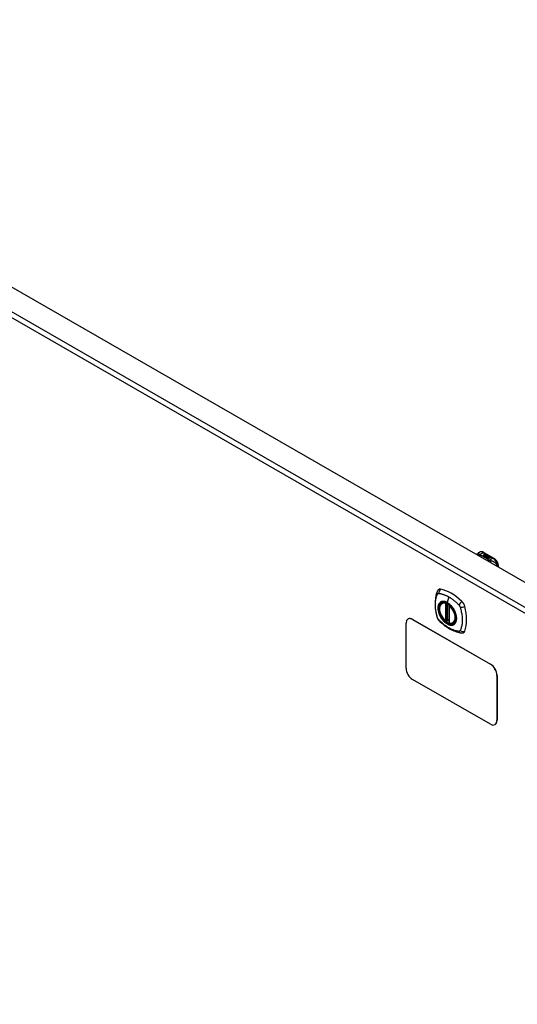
# Model space of a CAD drawing. Header units: inches. Extents: x 290.3 to 341.8, y 108 to 162.
# Tile 6 of 6: x 303.9 to 317.4, y 135.1 to 162. Entities that reach past the tile are written whole.
import ezdxf

# ---------------------------------------------------------------- set-up
doc = ezdxf.new("R2010")
doc.units = ezdxf.units.IN
doc.header["$MEASUREMENT"] = 0
doc.layers.add('Visible Edges(ANSI)', color=7, linetype='Continuous', lineweight=25)
doc.layers.add('Visible Tangent Edges(ANSI)', color=7, linetype='Continuous', lineweight=25)

msp = doc.modelspace()

# ---------------------------------------------------------------- linework, layer by layer
at = {"layer": 'Visible Edges(ANSI)'}
for p, q in [((290.981, 161.954), (341.614, 132.797)), ((316.36, 147.406), (316.401, 147.429)), ((316.492, 147.332), (316.53, 147.354)), ((316.506, 147.324), (316.492, 147.332)), ((316.53, 147.352), (316.494, 147.331)), ((316.544, 147.346), (316.506, 147.324)), ((316.508, 147.323), (316.546, 147.345)), ((316.522, 147.315), (316.508, 147.323)), ((316.546, 147.343), (316.51, 147.322)), ((316.518, 147.421), (316.783, 147.269)), ((316.52, 147.373), (316.539, 147.38)), ((316.539, 147.379), (316.52, 147.371)), ((316.565, 147.34), (316.522, 147.315)), ((316.523, 147.366), (316.523, 147.364)), ((316.524, 147.314), (316.571, 147.34)), ((316.556, 147.296), (316.524, 147.314)), ((316.545, 147.377), (316.526, 147.369)), ((316.569, 147.338), (316.526, 147.313)), ((316.53, 147.354), (316.53, 147.352)), ((316.532, 147.363), (316.532, 147.362)), ((316.532, 147.362), (316.532, 147.36)), ((316.542, 147.351), (316.538, 147.349)), ((316.538, 147.349), (316.544, 147.346)), ((316.538, 147.349), (316.538, 147.348)), ((316.543, 147.345), (316.538, 147.348)), ((316.539, 147.38), (316.545, 147.377)), ((316.539, 147.38), (316.539, 147.379)), ((316.544, 147.376), (316.539, 147.379)), ((316.539, 147.357), (316.539, 147.355)), ((316.576, 147.328), (316.539, 147.306)), ((316.539, 147.306), (316.579, 147.309)), ((316.539, 147.306), (316.539, 147.305)), ((316.579, 147.308), (316.54, 147.304)), ((316.541, 147.349), (316.546, 147.352)), ((316.547, 147.346), (316.541, 147.349)), ((316.542, 147.366), (316.555, 147.371)), ((316.555, 147.369), (316.542, 147.364)), ((316.561, 147.367), (316.542, 147.36)), ((316.542, 147.366), (316.542, 147.364)), ((316.546, 147.35), (316.543, 147.348)), ((316.546, 147.352), (316.545, 147.352)), ((316.546, 147.352), (316.546, 147.35)), ((316.546, 147.345), (316.557, 147.339)), ((316.546, 147.345), (316.546, 147.343)), ((316.557, 147.337), (316.546, 147.343)), ((316.577, 147.358), (316.547, 147.346)), ((316.55, 147.345), (316.573, 147.345)), ((316.557, 147.34), (316.55, 147.345)), ((316.573, 147.343), (316.552, 147.343)), ((316.555, 147.371), (316.561, 147.367)), ((316.555, 147.371), (316.555, 147.369)), ((316.559, 147.367), (316.555, 147.369)), ((316.574, 147.299), (316.556, 147.296)), ((316.572, 147.341), (316.557, 147.34)), ((316.557, 147.339), (316.565, 147.34)), ((316.557, 147.339), (316.557, 147.337)), ((316.562, 147.338), (316.557, 147.337)), ((316.558, 147.357), (316.571, 147.362)), ((316.571, 147.36), (316.558, 147.355)), ((316.571, 147.34), (316.566, 147.334)), ((316.566, 147.334), (316.576, 147.328)), ((316.566, 147.334), (316.566, 147.332)), ((316.575, 147.327), (316.566, 147.332)), ((316.568, 147.334), (316.573, 147.341)), ((316.576, 147.329), (316.568, 147.334)), ((316.573, 147.339), (316.569, 147.333)), ((316.57, 147.287), (316.574, 147.299)), ((316.634, 147.251), (316.57, 147.287)), ((316.571, 147.362), (316.577, 147.358)), ((316.571, 147.362), (316.571, 147.36)), ((316.575, 147.358), (316.571, 147.36)), ((316.574, 147.297), (316.571, 147.287)), ((316.573, 147.341), (316.572, 147.341)), ((316.573, 147.345), (316.58, 147.356)), ((316.58, 147.355), (316.573, 147.343)), ((316.573, 147.345), (316.573, 147.343)), ((316.573, 147.341), (316.573, 147.339)), ((316.574, 147.299), (316.574, 147.297)), ((316.582, 147.34), (316.576, 147.329)), ((316.579, 147.309), (316.583, 147.323)), ((316.583, 147.321), (316.579, 147.308)), ((316.579, 147.309), (316.579, 147.308)), ((316.58, 147.356), (316.588, 147.352)), ((316.58, 147.356), (316.58, 147.355)), ((316.587, 147.351), (316.58, 147.355)), ((316.588, 147.352), (316.582, 147.345)), ((316.582, 147.345), (316.583, 147.344)), ((316.582, 147.345), (316.582, 147.343)), ((316.583, 147.342), (316.582, 147.343)), ((316.607, 147.341), (316.582, 147.34)), ((316.583, 147.344), (316.599, 147.346)), ((316.599, 147.344), (316.583, 147.342)), ((316.583, 147.344), (316.583, 147.342)), ((316.583, 147.323), (316.583, 147.321)), ((316.595, 147.302), (316.587, 147.278)), ((316.587, 147.278), (316.602, 147.286)), ((316.587, 147.278), (316.587, 147.277)), ((316.602, 147.285), (316.588, 147.277)), ((316.591, 147.326), (316.591, 147.325)), ((316.595, 147.335), (316.595, 147.334)), ((316.595, 147.335), (316.612, 147.325)), ((316.612, 147.324), (316.595, 147.334)), ((316.618, 147.305), (316.595, 147.302)), ((316.607, 147.323), (316.596, 147.33)), ((316.599, 147.346), (316.607, 147.341)), ((316.599, 147.346), (316.599, 147.344)), ((316.604, 147.341), (316.599, 147.344)), ((316.601, 147.317), (316.599, 147.312)), ((316.599, 147.312), (316.635, 147.315)), ((316.632, 147.314), (316.599, 147.31)), ((316.599, 147.312), (316.599, 147.31)), ((316.602, 147.286), (316.649, 147.259)), ((316.602, 147.286), (316.602, 147.285)), ((316.647, 147.259), (316.602, 147.285)), ((316.604, 147.337), (316.608, 147.339)), ((316.604, 147.287), (316.619, 147.296)), ((316.651, 147.261), (316.604, 147.287)), ((316.608, 147.337), (316.606, 147.336)), ((316.619, 147.294), (316.606, 147.287)), ((316.607, 147.323), (316.607, 147.322)), ((316.608, 147.339), (316.608, 147.337)), ((316.612, 147.325), (316.612, 147.324)), ((316.614, 147.301), (316.618, 147.305)), ((316.635, 147.305), (316.614, 147.301)), ((316.616, 147.328), (316.616, 147.327)), ((316.618, 147.303), (316.616, 147.302)), ((316.618, 147.305), (316.618, 147.303)), ((316.619, 147.296), (316.666, 147.269)), ((316.619, 147.296), (316.619, 147.294)), ((316.664, 147.268), (316.619, 147.294)), ((316.621, 147.297), (316.635, 147.305)), ((316.668, 147.27), (316.621, 147.297)), ((316.635, 147.303), (316.623, 147.296)), ((316.635, 147.315), (316.629, 147.311)), ((316.629, 147.311), (316.672, 147.312)), ((316.629, 147.311), (316.629, 147.309)), ((316.662, 147.31), (316.629, 147.309)), ((316.649, 147.259), (316.634, 147.251)), ((316.635, 147.305), (316.635, 147.303)), ((316.672, 147.312), (316.637, 147.306)), ((316.637, 147.306), (316.683, 147.279)), ((316.637, 147.306), (316.637, 147.304)), ((316.682, 147.278), (316.637, 147.304)), ((316.666, 147.269), (316.651, 147.261)), ((316.683, 147.279), (316.668, 147.27)), ((316.914, 147.021), (316.914, 147.042)), ((315.372, 146.04), (315.383, 146.046)), ((315.567, 145.979), (315.567, 145.5)), ((314.452, 145.608), (314.448, 145.605)), ((314.572, 145.593), (316.694, 144.372)), ((314.577, 145.596), (316.698, 144.374)), ((315.567, 145.576), (315.526, 145.552)), ((314.396, 144.264), (314.396, 145.491)), ((315.498, 145.556), (315.484, 145.548)), ((315.513, 145.553), (315.511, 145.555)), ((315.685, 145.497), (315.695, 145.503)), ((316.87, 144.065), (316.87, 142.839)), ((316.875, 144.068), (316.875, 142.842)), ((316.694, 142.736), (314.572, 143.958)), ((316.823, 142.727), (316.818, 142.724))]:
    msp.add_line(p, q, dxfattribs=at)
at = {"layer": 'Visible Edges(ANSI)', "flags": 128}
for points in [[(316.319, 147.363), (316.327, 147.376), (316.337, 147.387), (316.348, 147.397), (316.36, 147.406)], [(316.518, 147.421), (316.504, 147.428), (316.49, 147.434), (316.475, 147.439), (316.46, 147.441), (316.445, 147.441), (316.43, 147.44), (316.415, 147.436), (316.401, 147.429)], [(316.914, 147.042), (316.913, 147.058), (316.911, 147.074), (316.908, 147.091), (316.904, 147.107), (316.898, 147.124), (316.892, 147.14), (316.885, 147.156), (316.876, 147.171), (316.867, 147.186), (316.857, 147.201), (316.846, 147.215), (316.834, 147.228), (316.822, 147.24), (316.81, 147.25), (316.797, 147.26), (316.783, 147.269)], [(315.276, 146.405), (315.263, 146.391), (315.253, 146.377), (315.244, 146.363), (315.238, 146.349)], [(315.238, 146.349), (315.231, 146.327), (315.224, 146.308), (315.219, 146.289), (315.214, 146.27), (315.21, 146.252), (315.206, 146.232), (315.198, 146.192), (315.193, 146.151), (315.189, 146.11), (315.186, 146.067), (315.185, 146.024), (315.186, 145.981), (315.189, 145.937), (315.192, 145.892), (315.198, 145.847), (315.205, 145.802), (315.213, 145.757), (315.223, 145.711), (315.228, 145.688), (315.231, 145.676), (315.235, 145.662)], [(315.471, 145.549), (315.457, 145.562), (315.443, 145.575), (315.43, 145.589), (315.417, 145.604), (315.404, 145.62), (315.392, 145.636), (315.381, 145.653), (315.37, 145.67), (315.36, 145.688), (315.351, 145.706), (315.342, 145.725), (315.335, 145.743), (315.328, 145.762), (315.321, 145.78), (315.316, 145.799), (315.312, 145.818), (315.308, 145.836), (315.306, 145.854), (315.304, 145.872), (315.304, 145.889), (315.304, 145.906), (315.305, 145.922), (315.308, 145.938), (315.311, 145.953), (315.315, 145.967), (315.321, 145.98), (315.327, 145.993), (315.334, 146.004), (315.342, 146.015), (315.351, 146.024), (315.361, 146.032), (315.372, 146.04)], [(315.626, 145.958), (315.645, 145.936), (315.662, 145.913), (315.679, 145.888), (315.694, 145.863), (315.708, 145.838), (315.72, 145.811), (315.732, 145.785), (315.742, 145.758)], [(315.235, 145.662), (315.239, 145.649), (315.245, 145.636), (315.25, 145.623), (315.257, 145.611), (315.264, 145.599), (315.272, 145.587), (315.281, 145.576), (315.291, 145.566)], [(315.291, 145.566), (315.301, 145.556), (315.31, 145.547), (315.327, 145.53), (315.362, 145.5), (315.397, 145.47), (315.433, 145.441), (315.469, 145.414), (315.506, 145.388), (315.542, 145.364), (315.58, 145.342), (315.617, 145.321), (315.655, 145.302), (315.693, 145.285), (315.731, 145.27), (315.769, 145.256), (315.808, 145.244), (315.846, 145.235), (315.865, 145.23), (315.875, 145.228), (315.886, 145.227)], [(315.511, 145.555), (315.508, 145.556), (315.505, 145.557), (315.501, 145.557), (315.498, 145.556)], [(315.685, 145.497), (315.673, 145.491), (315.66, 145.487), (315.647, 145.483), (315.633, 145.482), (315.619, 145.481), (315.605, 145.483), (315.59, 145.485), (315.575, 145.489)], [(315.886, 145.227), (315.902, 145.225), (315.918, 145.225), (315.935, 145.227), (315.954, 145.231)]]:
    msp.add_lwpolyline(points, dxfattribs=at)
at = {"layer": 'Visible Edges(ANSI)'}
for centre, start, end in [((315.579, 145.979), 137.2248, 180), ((315.478, 145.558), 229.4263, 299.936), ((315.52, 145.563), 232.2158, 299.936), ((315.579, 145.5), 180, 253.542)]:
    msp.add_arc(centre, 0.0118, start, end, dxfattribs=at)
for centre, major_axis, ratio, start_param, end_param in [((316.52, 147.367), (-0.007, 0), 0.575862, 5.820233, 7.062977), ((316.531, 147.364), (0.0192, 0), 0.575862, 2.164208, 2.67864), ((316.531, 147.362), (-0.0192, 0), 0.575862, 5.305801, 5.820233), ((316.52, 147.365), (-0.007, 0), 0.575862, 5.820233, 6.078955), ((316.526, 147.37), (-0.0164, 0), 0.575862, 0.779792, 1.90155), ((316.531, 147.365), (-0.0082, 0), 0.575862, 5.323118, 5.90879), ((316.527, 147.366), (-0.004, 0), 0.575862, 5.90879, 7.175095), ((316.527, 147.364), (-0.004, 0), 0.575862, 0, 0.89191), ((316.53, 147.368), (0.0084, 0), 0.575862, 4.033503, 4.932446), ((316.53, 147.366), (-0.0084, 0), 0.575862, 0.89191, 1.767313), ((316.535, 147.358), (-0.00676, 0), 0.575862, 5.794367, 7.059467), ((316.535, 147.356), (-0.00676, 0), 0.575862, 5.794367, 6.071487), ((316.546, 147.354), (0.0192, 0), 0.575862, 2.419321, 2.652775), ((316.546, 147.353), (-0.0192, 0), 0.575862, 5.560914, 5.794367), ((316.542, 147.361), (-0.016, 0), 0.575862, 0.776281, 1.787416), ((316.541, 147.36), (0.016, 0), 0.575862, 3.905964, 4.740051), ((316.541, 147.358), (-0.016, 0), 0.575862, 0.764371, 1.402544), ((316.524, 147.381), (0.031, 0), 0.575862, 4.949028, 5.337665), ((316.524, 147.379), (-0.031, 0), 0.575862, 1.80809, 2.196072), ((316.543, 147.357), (-0.004, 0), 0.575862, 5.908937, 7.173827), ((316.547, 147.356), (-0.0082, 0), 0.575862, 5.323254, 5.908937), ((316.543, 147.355), (-0.004, 0), 0.575862, 0, 0.890642), ((316.546, 147.359), (0.0084, 0), 0.575862, 4.032234, 4.932287), ((316.546, 147.357), (-0.0084, 0), 0.575862, 0.890642, 1.484281), ((316.546, 147.357), (-0.0084, 0), 0.575862, 1.514337, 1.790695), ((316.541, 147.371), (0.031, 0), 0.575862, 4.932287, 5.323254), ((316.541, 147.37), (-0.031, 0), 0.575862, 1.790695, 2.181662), ((316.594, 147.327), (-0.0101, 0), 0.575862, 5.913952, 6.982716), ((316.602, 147.33), (0.022, 0), 0.575862, 3.701478, 4.680599), ((316.602, 147.328), (-0.022, 0), 0.575862, 0.559885, 1.507168), ((316.602, 147.325), (-0.0188, 0), 0.575862, 5.081623, 5.913952), ((316.602, 147.323), (-0.0188, 0), 0.575862, 5.081623, 5.913952), ((316.594, 147.325), (-0.0101, 0), 0.575862, 5.913952, 6.142632), ((316.602, 147.33), (-0.0199, 0), 0.575862, 0.617996, 1.556283), ((316.598, 147.326), (-0.00637, 0), 0.575862, 4.999578, 6.390788), ((316.599, 147.326), (-0.0073, 0), 0.575862, 0.107602, 1.123637), ((316.598, 147.325), (-0.00637, 0), 0.575862, 0, 0.107602), ((316.599, 147.325), (-0.0073, 0), 0.575862, 0.107602, 1.123637), ((316.6, 147.328), (0.0112, 0), 0.575862, 4.26523, 5.375571), ((316.6, 147.327), (0.0112, 0), 0.575862, 4.26523, 5.375571), ((316.602, 147.334), (-0.0265, 0), 0.575862, 1.556283, 2.296236), ((316.596, 147.326), (0.0205, 0), 0.575862, 0.343453, 1.17916), ((316.589, 147.318), (0.0405, 0), 0.575862, 0.638101, 1.087938), ((316.589, 147.317), (-0.0405, 0), 0.575862, 3.779694, 4.229531), ((316.609, 147.328), (0.0064, 0), 0.575862, 5.210263, 6.626638), ((316.609, 147.327), (0.0064, 0), 0.575862, 5.210263, 6.283185), ((316.611, 147.328), (0.0132, 0), 0.575862, 5.437829, 6.921287), ((316.611, 147.326), (0.0132, 0), 0.575862, 0.108138, 0.638101), ((315.375, 146.259), (-0.088, 0.154), 0.578093, 5.827357, 6.408431), ((315.626, 145.261), (-0.639, 1.109), 0.578093, 5.172085, 5.827357), ((315.521, 145.764), (0.157, -0.273), 0.578093, 2.362013, 7.062765), ((315.877, 145.97), (0.088, -0.154), 0.578093, 1.114968, 2.030492), ((315.139, 146.105), (-0.639, 1.109), 0.578093, 3.601288, 4.256561), ((314.572, 145.389), (-0.125, 0.217), 0.578093, 5.499721, 7.070517), ((314.577, 145.391), (-0.125, 0.217), 0.578093, 5.499721, 6.283185), ((315.877, 145.39), (0.088, -0.154), 0.578093, 6.157956, 6.742881), ((314.572, 144.162), (-0.125, 0.217), 0.578093, 0.787332, 2.358128), ((316.694, 144.167), (0.125, -0.217), 0.578093, 0.787332, 2.358128), ((316.698, 144.17), (-0.125, 0.217), 0.578093, 3.928925, 5.499721), ((316.694, 142.941), (0.125, -0.217), 0.578093, 5.499721, 7.070517), ((316.698, 142.943), (0.125, -0.217), 0.578093, 0, 0.787332)]:
    msp.add_ellipse(centre, major_axis=major_axis, ratio=ratio, start_param=start_param, end_param=end_param, dxfattribs=at)
msp.add_ellipse((315.518, 145.762), major_axis=(-0.16, 0.277), ratio=0.578093, dxfattribs=at)
at = {"layer": 'Visible Tangent Edges(ANSI)'}
for p, q in [((340.953, 132.336), (290.321, 161.493)), ((290.391, 161.614), (341.023, 132.457)), ((316.391, 147.357), (316.499, 147.419)), ((316.499, 147.419), (316.763, 147.267)), ((316.513, 147.368), (316.513, 147.367)), ((316.52, 147.373), (316.52, 147.371)), ((316.524, 147.364), (316.524, 147.362)), ((316.529, 147.359), (316.529, 147.358)), ((316.54, 147.355), (316.54, 147.353)), ((316.547, 147.354), (316.547, 147.352)), ((316.558, 147.357), (316.558, 147.355)), ((316.584, 147.329), (316.584, 147.327)), ((316.591, 147.326), (316.591, 147.324)), ((316.596, 147.322), (316.596, 147.321)), ((316.622, 147.332), (316.622, 147.331)), ((316.763, 147.267), (316.656, 147.205)), ((315.561, 146.209), (315.517, 146.053)), ((315.47, 146.032), (315.47, 145.553)), ((315.487, 146.032), (315.494, 146.036)), ((315.487, 145.553), (315.487, 146.032)), ((315.498, 146.034), (315.498, 145.56)), ((315.513, 145.56), (315.513, 146.026)), ((315.528, 145.558), (315.528, 146.017)), ((315.57, 145.495), (315.57, 145.974)), ((314.572, 145.593), (314.577, 145.596)), ((315.567, 145.58), (315.528, 145.558)), ((315.498, 145.56), (315.487, 145.553)), ((316.698, 144.374), (316.694, 144.372)), ((316.87, 144.065), (316.875, 144.068)), ((316.875, 142.842), (316.87, 142.839))]:
    msp.add_line(p, q, dxfattribs=at)
at = {"layer": 'Visible Tangent Edges(ANSI)', "flags": 128}
for points in [[(316.376, 147.376), (316.374, 147.376), (316.372, 147.376), (316.37, 147.375), (316.368, 147.375), (316.366, 147.375), (316.364, 147.375), (316.362, 147.374), (316.36, 147.374), (316.357, 147.373), (316.355, 147.373), (316.353, 147.372), (316.351, 147.371), (316.349, 147.37), (316.347, 147.37), (316.345, 147.369), (316.343, 147.368), (316.341, 147.367), (316.339, 147.366), (316.337, 147.364), (316.335, 147.363), (316.333, 147.362), (316.332, 147.361), (316.33, 147.359), (316.328, 147.358)], [(316.376, 147.376), (316.376, 147.378), (316.376, 147.381), (316.375, 147.383), (316.375, 147.385), (316.375, 147.387), (316.374, 147.389), (316.374, 147.391), (316.374, 147.393), (316.373, 147.395), (316.373, 147.397), (316.372, 147.398), (316.372, 147.4), (316.371, 147.401), (316.371, 147.402), (316.37, 147.403), (316.369, 147.404), (316.368, 147.405), (316.367, 147.406), (316.366, 147.407), (316.365, 147.407), (316.364, 147.407), (316.363, 147.407), (316.362, 147.406), (316.36, 147.406)], [(316.391, 147.357), (316.39, 147.357), (316.389, 147.356), (316.387, 147.356), (316.386, 147.355), (316.385, 147.355), (316.384, 147.354), (316.382, 147.354), (316.381, 147.353), (316.38, 147.352), (316.378, 147.352), (316.377, 147.351), (316.376, 147.35), (316.374, 147.35), (316.373, 147.349), (316.372, 147.348), (316.371, 147.347), (316.369, 147.346), (316.368, 147.345), (316.367, 147.344), (316.365, 147.343), (316.364, 147.342), (316.363, 147.341), (316.362, 147.34), (316.36, 147.339)], [(316.391, 147.357), (316.39, 147.358), (316.389, 147.359), (316.388, 147.36), (316.387, 147.361), (316.386, 147.362), (316.385, 147.363), (316.384, 147.364), (316.383, 147.364), (316.382, 147.365), (316.382, 147.366), (316.381, 147.367), (316.38, 147.368), (316.38, 147.369), (316.379, 147.369), (316.379, 147.37), (316.378, 147.371), (316.378, 147.371), (316.378, 147.372), (316.377, 147.373), (316.377, 147.373), (316.377, 147.374), (316.377, 147.374), (316.376, 147.375), (316.376, 147.376)], [(316.402, 147.351), (316.401, 147.35), (316.4, 147.349), (316.399, 147.349), (316.398, 147.348), (316.398, 147.347), (316.397, 147.346), (316.396, 147.346), (316.395, 147.345), (316.394, 147.344), (316.393, 147.343), (316.392, 147.342), (316.392, 147.341), (316.391, 147.34), (316.39, 147.339), (316.389, 147.338), (316.388, 147.337), (316.387, 147.336), (316.387, 147.334), (316.386, 147.333), (316.385, 147.332), (316.384, 147.331), (316.383, 147.33), (316.382, 147.328), (316.382, 147.327)], [(316.402, 147.351), (316.401, 147.351), (316.401, 147.351), (316.4, 147.351), (316.4, 147.352), (316.399, 147.352), (316.399, 147.352), (316.398, 147.352), (316.398, 147.353), (316.397, 147.353), (316.397, 147.353), (316.396, 147.353), (316.396, 147.354), (316.396, 147.354), (316.395, 147.354), (316.395, 147.355), (316.394, 147.355), (316.394, 147.355), (316.394, 147.355), (316.393, 147.356), (316.393, 147.356), (316.392, 147.356), (316.392, 147.357), (316.392, 147.357), (316.391, 147.357)], [(316.644, 147.211), (316.636, 147.218), (316.628, 147.225), (316.62, 147.232), (316.611, 147.238), (316.603, 147.245), (316.594, 147.251), (316.585, 147.258), (316.575, 147.264), (316.566, 147.27), (316.556, 147.276), (316.546, 147.282), (316.536, 147.288), (316.526, 147.294), (316.515, 147.3), (316.505, 147.305), (316.494, 147.311), (316.483, 147.316), (316.472, 147.322), (316.46, 147.327), (316.449, 147.332), (316.437, 147.337), (316.426, 147.342), (316.414, 147.346), (316.402, 147.351)], [(316.644, 147.211), (316.643, 147.211), (316.642, 147.21), (316.641, 147.21), (316.64, 147.209), (316.639, 147.208), (316.637, 147.208), (316.636, 147.207), (316.635, 147.206), (316.634, 147.206), (316.632, 147.205), (316.631, 147.204), (316.63, 147.204), (316.629, 147.203), (316.627, 147.202), (316.626, 147.201), (316.625, 147.2), (316.624, 147.199), (316.623, 147.199), (316.621, 147.198), (316.62, 147.197), (316.619, 147.196), (316.618, 147.195), (316.616, 147.194), (316.615, 147.193)], [(316.656, 147.205), (316.655, 147.204), (316.654, 147.204), (316.653, 147.203), (316.653, 147.202), (316.652, 147.201), (316.651, 147.2), (316.65, 147.199), (316.65, 147.198), (316.649, 147.197), (316.648, 147.196), (316.647, 147.195), (316.646, 147.194), (316.646, 147.193), (316.645, 147.192), (316.644, 147.191), (316.643, 147.19), (316.642, 147.189), (316.642, 147.188), (316.641, 147.187), (316.64, 147.185), (316.639, 147.184), (316.638, 147.183), (316.638, 147.181), (316.637, 147.18)], [(316.656, 147.205), (316.655, 147.205), (316.655, 147.205), (316.654, 147.206), (316.653, 147.206), (316.653, 147.206), (316.652, 147.206), (316.652, 147.207), (316.651, 147.207), (316.651, 147.207), (316.65, 147.207), (316.65, 147.208), (316.649, 147.208), (316.649, 147.208), (316.648, 147.208), (316.648, 147.209), (316.648, 147.209), (316.647, 147.209), (316.647, 147.209), (316.646, 147.21), (316.646, 147.21), (316.646, 147.21), (316.645, 147.21), (316.645, 147.211), (316.644, 147.211)], [(316.692, 147.194), (316.691, 147.194), (316.69, 147.194), (316.688, 147.194), (316.687, 147.195), (316.686, 147.195), (316.684, 147.195), (316.683, 147.196), (316.681, 147.196), (316.68, 147.196), (316.679, 147.197), (316.677, 147.197), (316.676, 147.198), (316.674, 147.198), (316.672, 147.199), (316.671, 147.199), (316.669, 147.2), (316.667, 147.201), (316.666, 147.201), (316.664, 147.202), (316.662, 147.202), (316.661, 147.203), (316.659, 147.204), (316.657, 147.204), (316.656, 147.205)], [(316.878, 147.041), (316.875, 147.055), (316.871, 147.069), (316.866, 147.082), (316.859, 147.094), (316.852, 147.106), (316.845, 147.116), (316.837, 147.125), (316.829, 147.134), (316.82, 147.141), (316.812, 147.148), (316.803, 147.154), (316.795, 147.16), (316.786, 147.165), (316.777, 147.169), (316.769, 147.173), (316.76, 147.177), (316.752, 147.18), (316.743, 147.183), (316.735, 147.185), (316.726, 147.187), (316.718, 147.189), (316.709, 147.191), (316.701, 147.192), (316.692, 147.194)], [(316.692, 147.194), (316.693, 147.192), (316.693, 147.191), (316.694, 147.189), (316.694, 147.187), (316.694, 147.186), (316.695, 147.184), (316.695, 147.182), (316.695, 147.18), (316.696, 147.178), (316.696, 147.176), (316.696, 147.174), (316.696, 147.172), (316.696, 147.17), (316.697, 147.168), (316.697, 147.166), (316.697, 147.164), (316.697, 147.162), (316.697, 147.159), (316.697, 147.157), (316.697, 147.155), (316.697, 147.152), (316.697, 147.15), (316.697, 147.148), (316.697, 147.145)], [(315.249, 145.648), (315.239, 145.681), (315.232, 145.711), (315.225, 145.74), (315.219, 145.77), (315.213, 145.799), (315.209, 145.828), (315.205, 145.857), (315.201, 145.886), (315.199, 145.914), (315.197, 145.942), (315.196, 145.97), (315.195, 145.997), (315.196, 146.024), (315.197, 146.05), (315.199, 146.076), (315.201, 146.101), (315.205, 146.126), (315.209, 146.15), (315.213, 146.173), (315.219, 146.196), (315.225, 146.219), (315.232, 146.24), (315.239, 146.261), (315.249, 146.283)], [(315.249, 146.283), (315.249, 146.284), (315.25, 146.285), (315.25, 146.286), (315.251, 146.287), (315.251, 146.287), (315.252, 146.288), (315.252, 146.289), (315.253, 146.29), (315.253, 146.29), (315.254, 146.291), (315.255, 146.292), (315.255, 146.292), (315.256, 146.293), (315.256, 146.294), (315.257, 146.294), (315.258, 146.295), (315.259, 146.296), (315.259, 146.296), (315.26, 146.297), (315.261, 146.297), (315.261, 146.298), (315.262, 146.298), (315.263, 146.299), (315.264, 146.299)], [(315.264, 146.299), (315.264, 146.3), (315.265, 146.3), (315.266, 146.3), (315.267, 146.301), (315.268, 146.301), (315.268, 146.302), (315.269, 146.302), (315.27, 146.302), (315.271, 146.302), (315.272, 146.303), (315.273, 146.303), (315.274, 146.303), (315.274, 146.303), (315.275, 146.304), (315.276, 146.304), (315.277, 146.304), (315.278, 146.304), (315.279, 146.304), (315.28, 146.304), (315.281, 146.304), (315.282, 146.304), (315.283, 146.304), (315.284, 146.304), (315.285, 146.304)], [(315.285, 146.304), (315.298, 146.304), (315.309, 146.302), (315.32, 146.3), (315.331, 146.298), (315.342, 146.296), (315.353, 146.293), (315.364, 146.29), (315.376, 146.287), (315.387, 146.284), (315.398, 146.281), (315.41, 146.277), (315.421, 146.273), (315.433, 146.269), (315.444, 146.265), (315.456, 146.26), (315.467, 146.256), (315.479, 146.251), (315.491, 146.245), (315.502, 146.24), (315.514, 146.234), (315.526, 146.228), (315.537, 146.222), (315.549, 146.216), (315.561, 146.209)], [(315.561, 146.209), (315.572, 146.202), (315.584, 146.195), (315.596, 146.188), (315.607, 146.181), (315.619, 146.173), (315.631, 146.165), (315.642, 146.157), (315.654, 146.148), (315.665, 146.14), (315.677, 146.131), (315.688, 146.122), (315.699, 146.113), (315.711, 146.104), (315.722, 146.094), (315.733, 146.085), (315.745, 146.075), (315.756, 146.065), (315.767, 146.055), (315.778, 146.044), (315.789, 146.034), (315.8, 146.023), (315.811, 146.013), (315.822, 146.002), (315.834, 145.988)], [(315.322, 146.059), (315.313, 146.051), (315.305, 146.042), (315.298, 146.032), (315.291, 146.021), (315.285, 146.01), (315.279, 145.997), (315.275, 145.984), (315.271, 145.97), (315.268, 145.955), (315.266, 145.94), (315.265, 145.924), (315.264, 145.907), (315.265, 145.89), (315.266, 145.872), (315.268, 145.854), (315.271, 145.836), (315.275, 145.818), (315.279, 145.799), (315.285, 145.78), (315.291, 145.762), (315.298, 145.743), (315.305, 145.724), (315.313, 145.706), (315.322, 145.687)], [(315.742, 145.758), (315.759, 145.689), (315.766, 145.624), (315.761, 145.565), (315.745, 145.515), (315.719, 145.477), (315.683, 145.451), (315.64, 145.441), (315.591, 145.444), (315.538, 145.463), (315.485, 145.495), (315.433, 145.54), (315.384, 145.595), (315.342, 145.657), (315.309, 145.724), (315.285, 145.793), (315.271, 145.861), (315.269, 145.924), (315.278, 145.98), (315.298, 146.025), (315.328, 146.059), (315.367, 146.078), (315.413, 146.083), (315.464, 146.074), (315.517, 146.05)], [(315.356, 146.079), (315.354, 146.078), (315.353, 146.077), (315.351, 146.077), (315.35, 146.076), (315.348, 146.076), (315.347, 146.075), (315.345, 146.074), (315.344, 146.073), (315.342, 146.073), (315.341, 146.072), (315.34, 146.071), (315.338, 146.07), (315.337, 146.069), (315.335, 146.069), (315.334, 146.068), (315.333, 146.067), (315.331, 146.066), (315.33, 146.065), (315.329, 146.064), (315.327, 146.063), (315.326, 146.062), (315.325, 146.061), (315.324, 146.06), (315.322, 146.059)], [(315.517, 146.053), (315.51, 146.057), (315.502, 146.061), (315.495, 146.065), (315.488, 146.068), (315.481, 146.071), (315.473, 146.074), (315.466, 146.077), (315.459, 146.079), (315.452, 146.081), (315.445, 146.083), (315.438, 146.084), (315.431, 146.085), (315.424, 146.086), (315.418, 146.087), (315.411, 146.087), (315.404, 146.087), (315.398, 146.087), (315.391, 146.087), (315.385, 146.086), (315.379, 146.085), (315.373, 146.084), (315.367, 146.082), (315.361, 146.081), (315.356, 146.079)], [(315.677, 145.893), (315.672, 145.902), (315.666, 145.91), (315.66, 145.919), (315.654, 145.927), (315.648, 145.935), (315.642, 145.943), (315.635, 145.951), (315.629, 145.958), (315.622, 145.966), (315.616, 145.973), (315.609, 145.98), (315.602, 145.987), (315.595, 145.993), (315.588, 146), (315.582, 146.006), (315.574, 146.012), (315.567, 146.018), (315.56, 146.024), (315.553, 146.03), (315.546, 146.035), (315.539, 146.04), (315.531, 146.045), (315.524, 146.049), (315.517, 146.053)], [(315.517, 146.05), (315.522, 146.047), (315.527, 146.044), (315.531, 146.041), (315.536, 146.038), (315.541, 146.035), (315.545, 146.032), (315.55, 146.028), (315.555, 146.025), (315.559, 146.021), (315.564, 146.018), (315.569, 146.014), (315.573, 146.01), (315.578, 146.006), (315.582, 146.002), (315.587, 145.998), (315.591, 145.994), (315.596, 145.99), (315.6, 145.986), (315.605, 145.981), (315.609, 145.977), (315.613, 145.972), (315.618, 145.967), (315.622, 145.963), (315.626, 145.958)], [(315.711, 145.836), (315.709, 145.838), (315.708, 145.841), (315.707, 145.843), (315.706, 145.846), (315.704, 145.848), (315.703, 145.85), (315.702, 145.853), (315.7, 145.855), (315.699, 145.858), (315.698, 145.86), (315.696, 145.863), (315.695, 145.865), (315.693, 145.867), (315.692, 145.87), (315.691, 145.872), (315.689, 145.874), (315.688, 145.877), (315.686, 145.879), (315.685, 145.882), (315.683, 145.884), (315.682, 145.886), (315.68, 145.889), (315.679, 145.891), (315.677, 145.893)], [(315.834, 145.988), (315.836, 145.986), (315.838, 145.983), (315.84, 145.981), (315.842, 145.979), (315.844, 145.976), (315.846, 145.974), (315.848, 145.971), (315.849, 145.969), (315.851, 145.966), (315.853, 145.964), (315.854, 145.961), (315.856, 145.958), (315.857, 145.956), (315.859, 145.953), (315.86, 145.95), (315.862, 145.947), (315.863, 145.945), (315.864, 145.942), (315.865, 145.939), (315.867, 145.936), (315.868, 145.933), (315.869, 145.931), (315.87, 145.928), (315.871, 145.925)], [(315.871, 145.925), (315.881, 145.892), (315.888, 145.862), (315.895, 145.833), (315.901, 145.803), (315.907, 145.774), (315.912, 145.745), (315.916, 145.716), (315.92, 145.687), (315.922, 145.659), (315.924, 145.631), (315.926, 145.604), (315.926, 145.576), (315.926, 145.55), (315.924, 145.523), (315.922, 145.497), (315.92, 145.472), (315.916, 145.447), (315.912, 145.423), (315.907, 145.4), (315.901, 145.377), (315.895, 145.354), (315.888, 145.333), (315.881, 145.311), (315.871, 145.289)], [(315.285, 145.585), (315.283, 145.587), (315.281, 145.589), (315.279, 145.592), (315.277, 145.594), (315.275, 145.597), (315.274, 145.599), (315.272, 145.602), (315.27, 145.604), (315.268, 145.607), (315.267, 145.609), (315.265, 145.612), (315.264, 145.615), (315.262, 145.617), (315.261, 145.62), (315.259, 145.623), (315.258, 145.625), (315.257, 145.628), (315.255, 145.631), (315.254, 145.634), (315.253, 145.637), (315.252, 145.639), (315.251, 145.642), (315.25, 145.645), (315.249, 145.648)], [(315.834, 145.268), (315.811, 145.271), (315.789, 145.275), (315.767, 145.28), (315.745, 145.286), (315.722, 145.292), (315.699, 145.3), (315.677, 145.308), (315.654, 145.318), (315.631, 145.328), (315.607, 145.339), (315.584, 145.352), (315.561, 145.365), (315.537, 145.378), (315.514, 145.393), (315.491, 145.409), (315.468, 145.425), (315.444, 145.442), (315.421, 145.46), (315.398, 145.479), (315.376, 145.498), (315.353, 145.518), (315.331, 145.539), (315.309, 145.56), (315.285, 145.585)], [(315.322, 145.687), (315.324, 145.685), (315.325, 145.682), (315.326, 145.68), (315.327, 145.677), (315.329, 145.675), (315.33, 145.673), (315.331, 145.67), (315.333, 145.668), (315.334, 145.665), (315.335, 145.663), (315.337, 145.66), (315.338, 145.658), (315.34, 145.656), (315.341, 145.653), (315.342, 145.651), (315.344, 145.648), (315.345, 145.646), (315.347, 145.644), (315.348, 145.641), (315.35, 145.639), (315.351, 145.637), (315.353, 145.634), (315.354, 145.632), (315.356, 145.63)], [(315.356, 145.63), (315.367, 145.613), (315.379, 145.596), (315.391, 145.58), (315.404, 145.565), (315.418, 145.55), (315.431, 145.536), (315.445, 145.523), (315.459, 145.511), (315.473, 145.499), (315.488, 145.489), (315.502, 145.479), (315.517, 145.47), (315.531, 145.462), (315.546, 145.455), (315.56, 145.449), (315.574, 145.444), (315.589, 145.441), (315.602, 145.438), (315.616, 145.436), (315.629, 145.436), (315.642, 145.436), (315.654, 145.438), (315.666, 145.441), (315.677, 145.444)], [(315.711, 145.464), (315.72, 145.472), (315.728, 145.481), (315.736, 145.491), (315.742, 145.502), (315.749, 145.513), (315.754, 145.526), (315.759, 145.539), (315.762, 145.553), (315.765, 145.568), (315.767, 145.584), (315.769, 145.6), (315.769, 145.616), (315.769, 145.633), (315.767, 145.651), (315.765, 145.669), (315.762, 145.687), (315.759, 145.705), (315.754, 145.724), (315.749, 145.743), (315.742, 145.761), (315.736, 145.78), (315.728, 145.799), (315.72, 145.817), (315.711, 145.836)], [(315.498, 145.558), (315.498, 145.558), (315.498, 145.558), (315.498, 145.557), (315.498, 145.557), (315.498, 145.557), (315.498, 145.557), (315.498, 145.557), (315.497, 145.557), (315.497, 145.557), (315.497, 145.556), (315.497, 145.556), (315.497, 145.556), (315.497, 145.556), (315.497, 145.556), (315.497, 145.556), (315.497, 145.556), (315.498, 145.556), (315.498, 145.556), (315.498, 145.556), (315.498, 145.556), (315.498, 145.556), (315.498, 145.556), (315.498, 145.556), (315.498, 145.556)], [(315.498, 145.56), (315.498, 145.56), (315.498, 145.56), (315.498, 145.559), (315.498, 145.559), (315.498, 145.559), (315.498, 145.559), (315.498, 145.559), (315.498, 145.559), (315.498, 145.559), (315.498, 145.559), (315.498, 145.559), (315.498, 145.559), (315.498, 145.559), (315.498, 145.559), (315.498, 145.559), (315.498, 145.559), (315.498, 145.558), (315.498, 145.558), (315.498, 145.558), (315.498, 145.558), (315.498, 145.558), (315.498, 145.558), (315.498, 145.558), (315.498, 145.558)], [(315.498, 145.556), (315.498, 145.556), (315.498, 145.556), (315.498, 145.556), (315.498, 145.556), (315.498, 145.556), (315.498, 145.556), (315.498, 145.556), (315.498, 145.556), (315.498, 145.556), (315.498, 145.556), (315.498, 145.556), (315.498, 145.556), (315.498, 145.556), (315.498, 145.556), (315.498, 145.556), (315.498, 145.556), (315.498, 145.556), (315.498, 145.556), (315.498, 145.556), (315.498, 145.556), (315.498, 145.556), (315.498, 145.556), (315.498, 145.556), (315.498, 145.556)], [(315.511, 145.555), (315.511, 145.555), (315.511, 145.555), (315.511, 145.555), (315.511, 145.555), (315.511, 145.555), (315.511, 145.555), (315.511, 145.554), (315.511, 145.554), (315.511, 145.554), (315.511, 145.554), (315.511, 145.554), (315.511, 145.554), (315.512, 145.554), (315.512, 145.554), (315.512, 145.554), (315.512, 145.554), (315.512, 145.554), (315.512, 145.554), (315.512, 145.554), (315.512, 145.554), (315.512, 145.554), (315.512, 145.554), (315.512, 145.554), (315.512, 145.554)], [(315.512, 145.554), (315.512, 145.554), (315.512, 145.554), (315.512, 145.554), (315.512, 145.554), (315.512, 145.554), (315.512, 145.554), (315.512, 145.555), (315.512, 145.555), (315.512, 145.555), (315.512, 145.555), (315.512, 145.555), (315.513, 145.555), (315.513, 145.555), (315.513, 145.555), (315.513, 145.555), (315.513, 145.556), (315.513, 145.556), (315.513, 145.556), (315.513, 145.556), (315.513, 145.556), (315.513, 145.556), (315.513, 145.557), (315.513, 145.557), (315.513, 145.557)], [(315.513, 145.557), (315.513, 145.557), (315.513, 145.557), (315.513, 145.557), (315.513, 145.558), (315.513, 145.558), (315.513, 145.558), (315.513, 145.558), (315.513, 145.558), (315.513, 145.558), (315.513, 145.558), (315.513, 145.559), (315.513, 145.559), (315.513, 145.559), (315.513, 145.559), (315.513, 145.559), (315.513, 145.559), (315.513, 145.559), (315.513, 145.56), (315.513, 145.56), (315.513, 145.56), (315.513, 145.56), (315.513, 145.56), (315.513, 145.56), (315.513, 145.56)], [(315.677, 145.444), (315.679, 145.445), (315.68, 145.446), (315.682, 145.446), (315.683, 145.447), (315.685, 145.447), (315.686, 145.448), (315.688, 145.449), (315.689, 145.45), (315.691, 145.45), (315.692, 145.451), (315.693, 145.452), (315.695, 145.453), (315.696, 145.453), (315.698, 145.454), (315.699, 145.455), (315.7, 145.456), (315.702, 145.457), (315.703, 145.458), (315.704, 145.459), (315.706, 145.46), (315.707, 145.461), (315.708, 145.462), (315.709, 145.463), (315.711, 145.464)], [(315.871, 145.289), (315.87, 145.288), (315.869, 145.286), (315.868, 145.285), (315.867, 145.283), (315.865, 145.282), (315.864, 145.28), (315.863, 145.279), (315.862, 145.278), (315.86, 145.277), (315.859, 145.275), (315.857, 145.274), (315.856, 145.274), (315.854, 145.273), (315.853, 145.272), (315.851, 145.271), (315.849, 145.271), (315.848, 145.27), (315.846, 145.27), (315.844, 145.269), (315.842, 145.269), (315.84, 145.269), (315.838, 145.268), (315.836, 145.268), (315.834, 145.268)]]:
    msp.add_lwpolyline(points, dxfattribs=at)
at = {"layer": 'Visible Tangent Edges(ANSI)'}
for centre, major_axis, ratio, start_param, end_param in [((316.499, 147.258), (-0.098, 0.171), 0.578093, 5.499721, 6.283185), ((316.499, 147.387), (0.0196, 0.0341), 0.578093, 0, 0.783464), ((316.763, 147.235), (0.0196, 0.0341), 0.578093, 0, 0.783464), ((316.763, 147.106), (0.098, -0.171), 0.578093, 0.795218, 2.358128), ((316.875, 147.042), (0.0394, 0), 0.575862, 5.537379, 6.283185), ((315.376, 146.322), (0.026, 0.115), 0.753973, 0.758368, 1.895638), ((315.349, 146.307), (-0.11, 0.042), 0.703309, 0, 0.764267), ((315.52, 145.764), (-0.173, 0.3), 0.578093, 5.049679, 10.658285), ((315.52, 145.764), (-0.15, 0.261), 0.578093, 5.737686, 8.403348), ((315.528, 145.768), (-0.156, 0.271), 0.578093, 6.165882, 6.283185), ((315.478, 146.037), (-0.0033, -0.0113), 0.697548, 4.260322, 5.344494), ((315.478, 146.037), (-0.0118, 0), 0.575862, 0.785398, 2.356194), ((315.478, 146.037), (0.0059, -0.0102), 0.578093, 0.787332, 1.523057), ((315.52, 146.054), (-0.00246, -0.00426), 0.578093, 5.124962, 6.139355), ((315.579, 145.979), (-0.0118, 0), 0.575862, 0, 0.785398), ((315.579, 145.979), (0.00768, 0.00897), 0.426057, 1.534849, 2.448406), ((315.52, 145.764), (0.15, -0.261), 0.578093, 5.737686, 8.403348), ((315.905, 146.017), (0.0787, 0.0881), 0.342407, 1.057534, 2.194805), ((315.932, 145.971), (0.116, 0.024), 0.339589, 4.087332, 5.224602), ((315.349, 145.695), (-0.114, -0.032), 0.388839, 0, 0.392668), ((315.376, 145.648), (-0.0848, -0.0822), 0.391657, 5.889683, 6.283185), ((315.478, 145.558), (-0.00768, -0.00897), 0.426057, 5.589999, 6.283185), ((315.478, 145.558), (0.0118, 0), 0.575862, 3.926991, 5.497787), ((315.478, 145.558), (0.0059, -0.0102), 0.578093, 0, 0.787332), ((315.506, 145.555), (-0.0118, 0), 0.575862, 4.088863, 5.497787), ((315.506, 145.552), (-0.0116, 0.0022), 0.652556, 4.188914, 5.615495), ((315.504, 145.546), (-0.00924, 0.00735), 0.983585, 4.628275, 5.94423), ((315.52, 145.563), (-0.00724, -0.00933), 0.471826, 6.077811, 6.283185), ((315.52, 145.563), (0.0118, 0), 0.575862, 4.073452, 5.497787), ((315.52, 145.563), (0.0059, -0.0102), 0.578093, 0, 0.787332), ((315.579, 145.5), (-0.0118, 0), 0.575862, 0, 0.785398), ((315.579, 145.5), (-0.0033, -0.0113), 0.697548, 5.344494, 6.283185), ((315.528, 145.768), (0.156, -0.271), 0.578093, 0, 0.117303), ((315.905, 145.343), (-0.019, -0.117), 0.704723, 5.515471, 6.283185), ((315.932, 145.359), (0.113, -0.034), 0.752559, 4.384035, 5.521305)]:
    msp.add_ellipse(centre, major_axis=major_axis, ratio=ratio, start_param=start_param, end_param=end_param, dxfattribs=at)
for centre, major_axis in [((315.521, 145.764), (0.171, -0.297)), ((315.518, 145.762), (-0.162, 0.282)), ((315.518, 145.762), (0.162, -0.281))]:
    msp.add_ellipse(centre, major_axis=major_axis, ratio=0.578093, dxfattribs=at)

doc.saveas('drawing.dxf')
